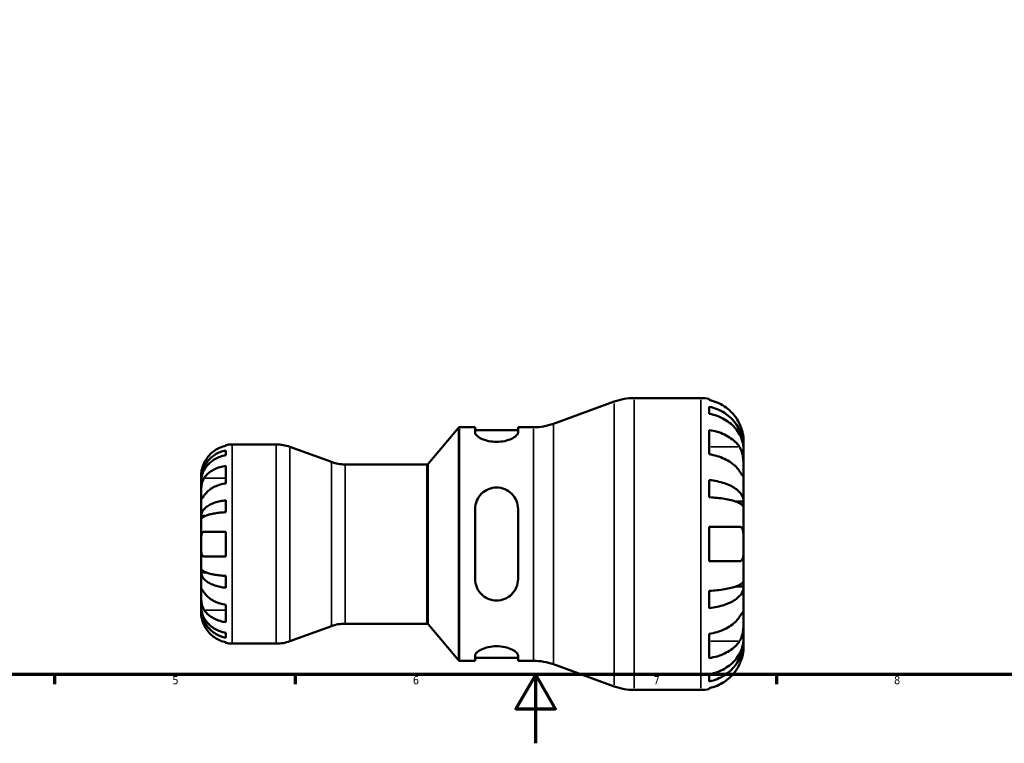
# Model space of a CAD drawing. Header units: millimetres. Extents: x 0 to 903, y -173 to 594.
# Tile 3 of 8: x 270 to 557, y 0 to 211. Entities that reach past the tile are written whole.
import ezdxf

# ---------------------------------------------------------------- set-up
doc = ezdxf.new("R2010")
doc.units = ezdxf.units.MM
for name, color, linetype, lineweight in [('Border (ANSI)', 7, 'Continuous', 70), ('Visible (ANSI)', 7, 'Continuous', 50), ('Visible Narrow (ANSI)', 7, 'Continuous', 35)]:
    doc.layers.add(name, color=color, linetype=linetype, lineweight=lineweight)
doc.styles.add('Note Text (ANSI)', font='tahoma.ttf')

# ---------------------------------------------------------------- blocks, each defined once
blk = doc.blocks.new('Borders Default Border')
at = {"layer": 'Border (ANSI)'}
for p, q in [((280.33, 20), (280.33, 17.2)), ((350.42, 20), (350.42, 17.2)), ((490.58, 20), (490.58, 17.2))]:
    blk.add_line(p, q, dxfattribs=at)
at = {"layer": 'Border (ANSI)', "flags": 128}
for points in [[(20, 20), (20, 574), (821, 574), (821, 20), (20, 20)], [(420.5, 0), (420.5, 20), (414.73, 10), (426.27, 10), (420.5, 20)]]:
    blk.add_lwpolyline(points, dxfattribs=at)
at = {"layer": 'Border (ANSI)', "color": 5, "true_color": 0x0000ff, "char_height": 2.4, "attachment_point": 7, "style": 'Note Text (ANSI)'}
for s, insert in [('5', (314.67, 17.15)), ('6', (384.69, 17.15)), ('7', (454.8, 17.2)), ('8', (524.84, 17.15))]:
    blk.add_mtext(s, dxfattribs=dict(at, insert=insert))

msp = doc.modelspace()

# ---------------------------------------------------------------- linework, layer by layer
at = {"layer": 'Visible (ANSI)'}
for p, q in [((449.17, 100.53), (468.53, 100.53)), ((425.64, 93.05), (443.36, 99.5)), ((471.03, 100.28), (471.03, 99.98)), ((471.03, 98.02), (471.03, 95.94)), ((389.18, 81.41), (397.95, 91.85)), ((398.33, 92.03), (402.83, 92.03)), ((402.83, 92.03), (402.83, 90.46)), ((415.33, 92.03), (419.82, 92.03)), ((415.33, 90.46), (415.33, 92.03)), ((402.83, 91.18), (415.33, 91.18)), ((471.03, 91.23), (471.03, 84.16)), ((330.23, 86.62), (330.23, 86.85)), ((332.03, 87.03), (344.93, 87.03)), ((360.99, 81.93), (348.9, 86.33)), ((481.03, 86.11), (481, 86.11)), ((481.03, 86.11), (481.03, 88.03)), ((481.03, 85.35), (481.03, 86.11)), ((330.23, 83.88), (330.23, 85.31)), ((481.03, 79.24), (481.03, 85.35)), ((330.23, 75.7), (330.23, 80.79)), ((364.95, 81.23), (388.8, 81.23)), ((323.03, 76.74), (323.03, 78.03)), ((481.03, 70.43), (481.03, 79.24)), ((323.03, 76.25), (323.03, 76.74)), ((323.03, 76.74), (323.05, 76.74)), ((323.03, 72.17), (323.03, 76.25)), ((471.03, 76.67), (471.03, 71.66)), ((323.03, 66.27), (323.03, 72.17)), ((330.23, 67.3), (330.23, 70.76)), ((481.03, 70.43), (478.65, 70.43)), ((481.03, 68.58), (481.03, 70.43)), ((323.03, 65.09), (323.03, 66.27)), ((323.03, 66.27), (324.36, 66.27)), ((402.83, 68.23), (402.83, 47.83)), ((415.33, 47.83), (415.33, 68.23)), ((481.03, 58.03), (481.03, 68.58)), ((323.03, 58.03), (323.03, 65.09)), ((323.91, 61.63), (330.23, 61.63)), ((330.23, 54.43), (330.23, 61.63)), ((471.03, 63.03), (471.03, 53.03)), ((471.03, 63.03), (479.83, 63.03)), ((323.03, 50.97), (323.03, 58.03)), ((481.03, 47.48), (481.03, 58.03)), ((330.23, 54.43), (323.91, 54.43)), ((479.83, 53.03), (471.03, 53.03)), ((323.03, 49.79), (323.03, 50.97)), ((323.03, 43.89), (323.03, 49.79)), ((323.03, 49.79), (324.36, 49.79)), ((330.23, 45.29), (330.23, 48.75)), ((481.03, 45.63), (481.03, 47.48)), ((323.03, 39.81), (323.03, 43.89)), ((471.03, 44.4), (471.03, 39.39)), ((481.03, 45.63), (478.65, 45.63)), ((481.03, 36.82), (481.03, 45.63)), ((330.23, 35.27), (330.23, 40.36)), ((323.03, 39.32), (323.03, 39.81)), ((323.03, 38.03), (323.03, 39.32)), ((323.03, 39.32), (323.05, 39.32)), ((364.95, 34.83), (388.8, 34.83)), ((389.18, 34.65), (397.95, 24.21)), ((481.03, 30.71), (481.03, 36.82)), ((330.23, 30.74), (330.23, 32.18)), ((360.99, 34.13), (348.9, 29.73)), ((471.03, 31.9), (471.03, 24.83)), ((330.23, 29.21), (330.23, 29.44)), ((332.03, 29.03), (344.93, 29.03)), ((481.03, 29.95), (481, 29.95)), ((481.03, 29.95), (481.03, 30.71)), ((481.03, 28.03), (481.03, 29.95)), ((398.33, 24.03), (402.83, 24.03)), ((402.83, 25.59), (402.83, 24.03)), ((402.83, 24.88), (415.33, 24.88)), ((415.33, 24.03), (415.33, 25.59)), ((415.33, 24.03), (419.82, 24.03)), ((425.64, 23), (443.36, 16.55)), ((471.03, 20.12), (471.03, 18.04)), ((449.17, 15.53), (468.53, 15.53)), ((471.03, 16.08), (471.03, 15.78))]:
    msp.add_line(p, q, dxfattribs=at)
for centre, radius, start, end in [((449.17, 83.53), 17, 90, 110), ((468.53, 88.03), 12.5, 78.463, 90), ((398.33, 91.53), 0.5, 90, 140), ((419.82, 109.03), 17, 270, 290), ((332.03, 78.03), 9, 90, 101.537), ((344.93, 75.43), 11.6, 70, 90), ((364.95, 92.83), 11.6, 250, 270), ((388.8, 81.73), 0.5, 270, 320), ((364.95, 23.23), 11.6, 90, 110), ((388.8, 34.33), 0.5, 40, 90), ((332.03, 38.03), 9, 258.463, 270), ((344.93, 40.63), 11.6, 270, 290), ((398.33, 24.53), 0.5, 220, 270), ((419.82, 7.03), 17, 70, 90), ((449.17, 32.53), 17, 250, 270), ((468.53, 28.03), 12.5, 270, 281.537)]:
    msp.add_arc(centre, radius, start, end, dxfattribs=at)
for points, knots in [([(479.83, 93.03), (479.57, 93.57), (479.26, 94.13), (478.45, 95.36), (477.9, 96.01), (476.81, 97.11), (476.16, 97.65), (474.76, 98.59), (474.02, 98.99), (472.61, 99.57), (471.83, 99.82), (471.03, 99.98)], [6.135047, 6.135047, 6.135047, 6.135047, 6.308473, 6.308473, 6.54145, 6.54145, 6.773023, 6.773023, 7.004596, 7.004596, 7.228936, 7.228936, 7.228936, 7.228936]), ([(471.03, 98.02), (471.84, 97.86), (472.62, 97.62), (474.02, 97.05), (474.77, 96.67), (476.17, 95.77), (476.82, 95.24), (477.91, 94.18), (478.45, 93.55), (479.39, 92.19), (479.78, 91.47), (480.38, 90.08), (480.63, 89.29), (480.96, 87.68), (481.03, 86.86), (481.03, 86.11)], [0.237148, 0.237148, 0.237148, 0.237148, 0.462275, 0.462275, 0.693746, 0.693746, 0.925216, 0.925216, 1.157252, 1.157252, 1.389287, 1.389287, 1.622188, 1.622188, 1.855089, 1.855089, 1.855089, 1.855089]), ([(481.03, 85.35), (481.03, 86.02), (480.96, 86.75), (480.63, 88.18), (480.38, 88.88), (479.78, 90.11), (479.39, 90.76), (478.45, 91.97), (477.91, 92.53), (476.82, 93.47), (476.17, 93.94), (474.77, 94.75), (474.02, 95.09), (472.62, 95.59), (471.84, 95.8), (471.03, 95.94)], [5.574057, 5.574057, 5.574057, 5.574057, 5.806958, 5.806958, 6.039859, 6.039859, 6.271894, 6.271894, 6.503929, 6.503929, 6.7354, 6.7354, 6.96687, 6.96687, 7.191998, 7.191998, 7.191998, 7.191998]), ([(481.03, 88.03), (481.03, 88.03), (481.03, 88.08), (481.03, 88.29), (481.03, 88.45), (480.99, 88.98), (480.95, 89.4), (480.79, 90.23), (480.71, 90.6), (480.51, 91.29), (480.42, 91.58), (480.19, 92.2), (480.06, 92.51), (479.89, 92.89), (479.86, 92.96), (479.83, 93.03)], [-3.4720969, -3.4720969, -3.4720969, -3.4720969, -3.3496805, -3.3496805, -3.2160965, -3.2160965, -3.0223179, -3.0223179, -2.8891193, -2.8891193, -2.7895608, -2.7895608, -2.6865769, -2.6865769, -2.6629429, -2.6629429, -2.6629429, -2.6629429]), ([(415.33, 90.46), (415.33, 90.21), (415.16, 89.9), (414.5, 89.28), (414, 88.96), (412.89, 88.44), (412.21, 88.2), (410.7, 87.87), (409.86, 87.78), (408.29, 87.78), (407.46, 87.87), (405.94, 88.2), (405.26, 88.44), (404.15, 88.96), (403.65, 89.28), (402.99, 89.9), (402.83, 90.21), (402.83, 90.46)], [0.954736, 0.954736, 0.954736, 0.954736, 1.209122, 1.209122, 1.463507, 1.463507, 1.699978, 1.699978, 1.936448, 1.936448, 2.172919, 2.172919, 2.40939, 2.40939, 2.663775, 2.663775, 2.91816, 2.91816, 2.91816, 2.91816]), ([(471.03, 91.23), (471.83, 91.11), (472.61, 90.94), (474.02, 90.52), (474.76, 90.25), (476.16, 89.58), (476.81, 89.2), (477.9, 88.42), (478.45, 87.96), (479.26, 87.09), (479.57, 86.7), (479.83, 86.31)], [0.237156, 0.237156, 0.237156, 0.237156, 0.461497, 0.461497, 0.693069, 0.693069, 0.924642, 0.924642, 1.157619, 1.157619, 1.331045, 1.331045, 1.331045, 1.331045]), ([(330.23, 86.62), (329.66, 86.5), (329.1, 86.33), (328.09, 85.91), (327.55, 85.62), (326.54, 84.95), (326.08, 84.55), (325.29, 83.76), (324.9, 83.29), (324.31, 82.41), (324.09, 82.02), (323.91, 81.63)], [0.1707531, 0.1707531, 0.1707531, 0.1707531, 0.3321515, 0.3321515, 0.4988882, 0.4988882, 0.6656248, 0.6656248, 0.8335114, 0.8335114, 0.9568737, 0.9568737, 0.9568737, 0.9568737]), ([(479.83, 86.31), (479.9, 86.2), (479.98, 86.08), (480.18, 85.7), (480.3, 85.44), (480.52, 84.84), (480.62, 84.52), (480.8, 83.7), (480.88, 83.21), (480.99, 82.08), (481.02, 81.46), (481.04, 80.26), (481.03, 79.71), (481.03, 79.24)], [-0.805496, -0.805496, -0.805496, -0.805496, -0.7518334, -0.7518334, -0.6481158, -0.6481158, -0.5394234, -0.5394234, -0.3872333, -0.3872333, -0.1983436, -0.1983436, 0, 0, 0, 0]), ([(323.03, 76.74), (323.03, 77.28), (323.09, 77.87), (323.33, 79.03), (323.51, 79.6), (323.93, 80.6), (324.22, 81.12), (324.89, 82.1), (325.28, 82.55), (326.07, 83.32), (326.53, 83.69), (327.54, 84.35), (328.08, 84.62), (329.09, 85.03), (329.66, 85.2), (330.23, 85.31)], [4.014251, 4.014251, 4.014251, 4.014251, 4.181955, 4.181955, 4.349659, 4.349659, 4.516719, 4.516719, 4.683779, 4.683779, 4.850433, 4.850433, 5.017088, 5.017088, 5.179182, 5.179182, 5.179182, 5.179182]), ([(330.23, 83.88), (329.66, 83.78), (329.09, 83.63), (328.08, 83.26), (327.54, 83.02), (326.53, 82.44), (326.07, 82.1), (325.28, 81.42), (324.89, 81.02), (324.22, 80.15), (323.93, 79.68), (323.51, 78.79), (323.33, 78.29), (323.09, 77.26), (323.03, 76.73), (323.03, 76.25)], [0.170746, 0.170746, 0.170746, 0.170746, 0.33284, 0.33284, 0.499494, 0.499494, 0.666149, 0.666149, 0.833209, 0.833209, 1.000269, 1.000269, 1.167973, 1.167973, 1.335677, 1.335677, 1.335677, 1.335677]), ([(479.83, 79.24), (479.57, 79.63), (479.26, 80.02), (478.45, 80.89), (477.9, 81.35), (476.81, 82.13), (476.16, 82.51), (474.76, 83.17), (474.02, 83.45), (472.61, 83.87), (471.83, 84.04), (471.03, 84.16)], [6.135047, 6.135047, 6.135047, 6.135047, 6.308473, 6.308473, 6.54145, 6.54145, 6.773023, 6.773023, 7.004596, 7.004596, 7.228937, 7.228937, 7.228937, 7.228937]), ([(323.91, 81.63), (323.78, 81.36), (323.67, 81.09), (323.45, 80.51), (323.36, 80.21), (323.21, 79.61), (323.15, 79.33), (323.07, 78.75), (323.05, 78.49), (323.03, 78.12), (323.03, 78.03), (323.03, 78.03)], [-0.5801058, -0.5801058, -0.5801058, -0.5801058, -0.4909712, -0.4909712, -0.3911055, -0.3911055, -0.2831843, -0.2831843, -0.1428878, -0.1428878, 0, 0, 0, 0]), ([(323.91, 77.26), (324.09, 77.54), (324.31, 77.81), (324.9, 78.44), (325.29, 78.77), (326.08, 79.33), (326.54, 79.61), (327.55, 80.09), (328.09, 80.29), (329.1, 80.58), (329.66, 80.71), (330.23, 80.79)], [4.427884, 4.427884, 4.427884, 4.427884, 4.5512464, 4.5512464, 4.7191329, 4.7191329, 4.8858696, 4.8858696, 5.0526063, 5.0526063, 5.2140047, 5.2140047, 5.2140047, 5.2140047]), ([(481.03, 79.24), (481.03, 78.98), (481.03, 78.75), (481.03, 78.35), (481.03, 78.18), (481.01, 77.87), (480.98, 77.78), (480.87, 77.77), (480.8, 77.85), (480.6, 78.1), (480.51, 78.23), (480.29, 78.56), (480.16, 78.74), (479.96, 79.04), (479.9, 79.14), (479.83, 79.24)], [0, 0, 0, 0, 0.1100131, 0.1100131, 0.2275687, 0.2275687, 0.3904126, 0.3904126, 0.544591, 0.544591, 0.6521966, 0.6521966, 0.7565069, 0.7565069, 0.8045492, 0.8045492, 0.8045492, 0.8045492]), ([(323.03, 72.17), (323.03, 72.35), (323.03, 72.56), (323.04, 73.01), (323.04, 73.26), (323.05, 73.89), (323.07, 74.27), (323.15, 75.02), (323.2, 75.39), (323.34, 75.97), (323.41, 76.2), (323.56, 76.63), (323.65, 76.82), (323.8, 77.09), (323.85, 77.18), (323.91, 77.26)], [0, 0, 0, 0, 0.0777495, 0.0777495, 0.1608191, 0.1608191, 0.277838, 0.277838, 0.3882896, 0.3882896, 0.4654296, 0.4654296, 0.5403543, 0.5403543, 0.579532, 0.579532, 0.579532, 0.579532]), ([(330.23, 75.7), (329.66, 75.62), (329.09, 75.49), (328.08, 75.19), (327.54, 74.99), (326.53, 74.51), (326.06, 74.23), (325.28, 73.67), (324.89, 73.34), (324.31, 72.72), (324.09, 72.44), (323.91, 72.17)], [0.1707715, 0.1707715, 0.1707715, 0.1707715, 0.3331032, 0.3331032, 0.5003213, 0.5003213, 0.6675394, 0.6675394, 0.8349518, 0.8349518, 0.9568711, 0.9568711, 0.9568711, 0.9568711]), ([(471.03, 76.67), (471.84, 76.58), (472.62, 76.46), (474.02, 76.16), (474.77, 75.96), (476.17, 75.49), (476.82, 75.21), (477.91, 74.66), (478.45, 74.33), (479.39, 73.62), (479.78, 73.23), (480.38, 72.51), (480.63, 72.09), (480.96, 71.25), (481.03, 70.82), (481.03, 70.43)], [0.237148, 0.237148, 0.237148, 0.237148, 0.462275, 0.462275, 0.693746, 0.693746, 0.925216, 0.925216, 1.157252, 1.157252, 1.389287, 1.389287, 1.622188, 1.622188, 1.855089, 1.855089, 1.855089, 1.855089]), ([(323.91, 72.17), (323.85, 72.08), (323.79, 72), (323.64, 71.77), (323.56, 71.64), (323.4, 71.42), (323.33, 71.32), (323.2, 71.16), (323.15, 71.11), (323.06, 71.12), (323.05, 71.22), (323.03, 71.57), (323.03, 71.83), (323.03, 72.17)], [-0.5800481, -0.5800481, -0.5800481, -0.5800481, -0.5384523, -0.5384523, -0.4638379, -0.4638379, -0.3862639, -0.3862639, -0.2784027, -0.2784027, -0.1427791, -0.1427791, 0, 0, 0, 0]), ([(402.83, 68.23), (402.83, 69.04), (402.99, 69.89), (403.65, 71.45), (404.15, 72.16), (405.26, 73.24), (405.94, 73.7), (407.46, 74.32), (408.29, 74.48), (409.08, 74.48), (409.88, 74.48), (410.73, 74.31), (412.27, 73.67), (412.96, 73.19), (414.05, 72.09), (414.53, 71.39), (415.17, 69.86), (415.33, 69.02), (415.33, 68.23)], [-0.981712, -0.981712, -0.981712, -0.981712, -0.727327, -0.727327, -0.472941, -0.472941, -0.236471, -0.236471, 0, 0, 0, 0.24162, 0.24162, 0.483241, 0.483241, 0.732507, 0.732507, 0.981774, 0.981774, 0.981774, 0.981774]), ([(323.03, 66.27), (323.03, 66.55), (323.09, 66.86), (323.33, 67.47), (323.51, 67.77), (323.93, 68.29), (324.21, 68.56), (324.89, 69.08), (325.28, 69.31), (326.06, 69.71), (326.53, 69.91), (327.54, 70.26), (328.08, 70.4), (329.09, 70.61), (329.66, 70.7), (330.23, 70.76)], [4.014251, 4.014251, 4.014251, 4.014251, 4.181786, 4.181786, 4.349321, 4.349321, 4.516213, 4.516213, 4.683105, 4.683105, 4.849928, 4.849928, 5.016752, 5.016752, 5.179175, 5.179175, 5.179175, 5.179175]), ([(481.03, 68.58), (481.03, 68.77), (480.96, 68.99), (480.63, 69.4), (480.38, 69.61), (479.78, 69.96), (479.39, 70.15), (478.45, 70.5), (477.91, 70.67), (476.82, 70.94), (476.17, 71.08), (474.77, 71.31), (474.02, 71.41), (472.62, 71.55), (471.84, 71.62), (471.03, 71.66)], [5.574057, 5.574057, 5.574057, 5.574057, 5.806958, 5.806958, 6.039859, 6.039859, 6.271894, 6.271894, 6.503929, 6.503929, 6.7354, 6.7354, 6.96687, 6.96687, 7.191998, 7.191998, 7.191998, 7.191998]), ([(330.23, 67.3), (329.66, 67.27), (329.09, 67.23), (328.08, 67.12), (327.54, 67.05), (326.53, 66.88), (326.06, 66.79), (325.28, 66.59), (324.89, 66.47), (324.21, 66.22), (323.93, 66.08), (323.51, 65.83), (323.33, 65.68), (323.09, 65.38), (323.03, 65.23), (323.03, 65.09)], [0.170753, 0.170753, 0.170753, 0.170753, 0.333177, 0.333177, 0.5, 0.5, 0.666823, 0.666823, 0.833715, 0.833715, 1.000607, 1.000607, 1.168142, 1.168142, 1.335677, 1.335677, 1.335677, 1.335677]), ([(323.03, 58.03), (323.03, 58.31), (323.03, 58.59), (323.04, 59.16), (323.04, 59.44), (323.06, 60.12), (323.09, 60.48), (323.2, 60.98), (323.26, 61.16), (323.39, 61.39), (323.46, 61.46), (323.62, 61.58), (323.71, 61.61), (323.84, 61.63), (323.88, 61.63), (323.91, 61.63)], [-2.4991326, -2.4991326, -2.4991326, -2.4991326, -2.4150544, -2.4150544, -2.3238473, -2.3238473, -2.1841143, -2.1841143, -2.0867477, -2.0867477, -2.0144067, -2.0144067, -1.9399427, -1.9399427, -1.916375, -1.916375, -1.916375, -1.916375]), ([(479.83, 63.03), (479.92, 63.03), (480, 63.02), (480.2, 62.96), (480.32, 62.9), (480.52, 62.71), (480.62, 62.58), (480.8, 62.18), (480.88, 61.87), (480.99, 61.06), (481.02, 60.53), (481.04, 59.34), (481.03, 58.69), (481.03, 58.03)], [-0.8003045, -0.8003045, -0.8003045, -0.8003045, -0.7390275, -0.7390275, -0.6431406, -0.6431406, -0.5387994, -0.5387994, -0.3855788, -0.3855788, -0.198052, -0.198052, 0, 0, 0, 0]), ([(323.91, 54.43), (323.84, 54.43), (323.78, 54.44), (323.63, 54.48), (323.55, 54.53), (323.4, 54.66), (323.33, 54.76), (323.2, 55.05), (323.15, 55.27), (323.06, 55.85), (323.05, 56.23), (323.03, 57.08), (323.03, 57.55), (323.03, 58.03)], [-0.5764765, -0.5764765, -0.5764765, -0.5764765, -0.5296868, -0.5296868, -0.4605403, -0.4605403, -0.385624, -0.385624, -0.2773083, -0.2773083, -0.1425809, -0.1425809, 0, 0, 0, 0]), ([(481.03, 58.03), (481.03, 57.62), (481.03, 57.21), (481.03, 56.39), (481.03, 55.97), (480.99, 55.02), (480.95, 54.53), (480.79, 53.86), (480.71, 53.63), (480.51, 53.33), (480.42, 53.23), (480.19, 53.09), (480.06, 53.05), (479.89, 53.03), (479.86, 53.03), (479.83, 53.03)], [-3.4720969, -3.4720969, -3.4720969, -3.4720969, -3.3496805, -3.3496805, -3.2160965, -3.2160965, -3.0223179, -3.0223179, -2.8891193, -2.8891193, -2.7895608, -2.7895608, -2.6865769, -2.6865769, -2.6629429, -2.6629429, -2.6629429, -2.6629429]), ([(323.03, 50.97), (323.03, 50.83), (323.09, 50.68), (323.33, 50.38), (323.51, 50.23), (323.93, 49.97), (324.22, 49.84), (324.89, 49.58), (325.28, 49.47), (326.07, 49.27), (326.53, 49.17), (327.54, 49), (328.08, 48.93), (329.09, 48.83), (329.66, 48.78), (330.23, 48.75)], [4.014251, 4.014251, 4.014251, 4.014251, 4.181955, 4.181955, 4.349659, 4.349659, 4.516719, 4.516719, 4.683779, 4.683779, 4.850433, 4.850433, 5.017088, 5.017088, 5.179182, 5.179182, 5.179182, 5.179182]), ([(330.23, 45.29), (329.66, 45.35), (329.09, 45.44), (328.08, 45.66), (327.54, 45.8), (326.53, 46.14), (326.07, 46.34), (325.28, 46.74), (324.89, 46.98), (324.22, 47.49), (323.93, 47.77), (323.51, 48.29), (323.33, 48.59), (323.09, 49.19), (323.03, 49.5), (323.03, 49.79)], [0.170746, 0.170746, 0.170746, 0.170746, 0.33284, 0.33284, 0.499494, 0.499494, 0.666149, 0.666149, 0.833209, 0.833209, 1.000269, 1.000269, 1.167973, 1.167973, 1.335677, 1.335677, 1.335677, 1.335677]), ([(415.33, 47.83), (415.33, 47.02), (415.16, 46.17), (414.5, 44.61), (414, 43.9), (412.89, 42.82), (412.21, 42.36), (410.7, 41.74), (409.86, 41.58), (408.27, 41.58), (407.42, 41.74), (405.89, 42.39), (405.2, 42.87), (404.1, 43.97), (403.62, 44.67), (402.99, 46.2), (402.83, 47.04), (402.83, 47.83)], [0.954736, 0.954736, 0.954736, 0.954736, 1.209122, 1.209122, 1.463507, 1.463507, 1.699978, 1.699978, 1.936448, 1.936448, 2.178069, 2.178069, 2.419689, 2.419689, 2.668955, 2.668955, 2.918222, 2.918222, 2.918222, 2.918222]), ([(471.03, 44.4), (471.84, 44.44), (472.62, 44.5), (474.02, 44.65), (474.77, 44.75), (476.17, 44.98), (476.82, 45.12), (477.91, 45.39), (478.45, 45.55), (479.39, 45.91), (479.78, 46.09), (480.38, 46.45), (480.63, 46.66), (480.96, 47.07), (481.03, 47.28), (481.03, 47.48)], [0.237148, 0.237148, 0.237148, 0.237148, 0.462275, 0.462275, 0.693746, 0.693746, 0.925216, 0.925216, 1.157252, 1.157252, 1.389287, 1.389287, 1.622188, 1.622188, 1.855089, 1.855089, 1.855089, 1.855089]), ([(323.03, 43.89), (323.03, 44.07), (323.03, 44.23), (323.04, 44.52), (323.04, 44.64), (323.05, 44.87), (323.07, 44.93), (323.15, 44.95), (323.2, 44.9), (323.34, 44.72), (323.41, 44.63), (323.56, 44.4), (323.65, 44.27), (323.8, 44.05), (323.85, 43.97), (323.91, 43.89)], [0, 0, 0, 0, 0.0777495, 0.0777495, 0.1608191, 0.1608191, 0.277838, 0.277838, 0.3882896, 0.3882896, 0.4654296, 0.4654296, 0.5403543, 0.5403543, 0.579532, 0.579532, 0.579532, 0.579532]), ([(323.91, 38.8), (323.85, 38.88), (323.79, 38.98), (323.64, 39.26), (323.56, 39.45), (323.4, 39.88), (323.33, 40.11), (323.2, 40.69), (323.15, 41.04), (323.06, 41.85), (323.05, 42.29), (323.03, 43.15), (323.03, 43.55), (323.03, 43.89)], [-0.5800481, -0.5800481, -0.5800481, -0.5800481, -0.5384523, -0.5384523, -0.4638379, -0.4638379, -0.3862639, -0.3862639, -0.2784027, -0.2784027, -0.1427791, -0.1427791, 0, 0, 0, 0]), ([(323.91, 43.89), (324.09, 43.62), (324.31, 43.34), (324.89, 42.72), (325.28, 42.39), (326.06, 41.83), (326.53, 41.55), (327.54, 41.07), (328.08, 40.87), (329.09, 40.57), (329.66, 40.44), (330.23, 40.36)], [4.4278901, 4.4278901, 4.4278901, 4.4278901, 4.5498094, 4.5498094, 4.7172218, 4.7172218, 4.8844399, 4.8844399, 5.051658, 5.051658, 5.2139897, 5.2139897, 5.2139897, 5.2139897]), ([(481.03, 45.63), (481.03, 45.24), (480.96, 44.81), (480.63, 43.96), (480.38, 43.55), (479.78, 42.82), (479.39, 42.44), (478.45, 41.73), (477.91, 41.4), (476.82, 40.84), (476.17, 40.57), (474.77, 40.09), (474.02, 39.89), (472.62, 39.6), (471.84, 39.47), (471.03, 39.39)], [5.574057, 5.574057, 5.574057, 5.574057, 5.806958, 5.806958, 6.039859, 6.039859, 6.271894, 6.271894, 6.503929, 6.503929, 6.7354, 6.7354, 6.96687, 6.96687, 7.191998, 7.191998, 7.191998, 7.191998]), ([(323.03, 39.81), (323.03, 39.32), (323.09, 38.8), (323.33, 37.77), (323.51, 37.27), (323.93, 36.38), (324.21, 35.91), (324.89, 35.04), (325.28, 34.64), (326.06, 33.96), (326.53, 33.62), (327.54, 33.04), (328.08, 32.8), (329.09, 32.43), (329.66, 32.28), (330.23, 32.18)], [4.014251, 4.014251, 4.014251, 4.014251, 4.181786, 4.181786, 4.349321, 4.349321, 4.516213, 4.516213, 4.683105, 4.683105, 4.849928, 4.849928, 5.016752, 5.016752, 5.179175, 5.179175, 5.179175, 5.179175]), ([(330.23, 30.74), (329.66, 30.86), (329.09, 31.03), (328.08, 31.44), (327.54, 31.71), (326.53, 32.36), (326.07, 32.74), (325.28, 33.5), (324.89, 33.96), (324.22, 34.94), (323.93, 35.46), (323.51, 36.46), (323.33, 37.03), (323.09, 38.18), (323.03, 38.77), (323.03, 39.32)], [0.170746, 0.170746, 0.170746, 0.170746, 0.33284, 0.33284, 0.499494, 0.499494, 0.666149, 0.666149, 0.833209, 0.833209, 1.000269, 1.000269, 1.167973, 1.167973, 1.335677, 1.335677, 1.335677, 1.335677]), ([(323.03, 38.03), (323.03, 38.03), (323.03, 38), (323.04, 37.86), (323.04, 37.75), (323.06, 37.4), (323.09, 37.1), (323.2, 36.51), (323.26, 36.24), (323.39, 35.75), (323.46, 35.53), (323.62, 35.09), (323.71, 34.86), (323.84, 34.57), (323.88, 34.5), (323.91, 34.43)], [-2.4991326, -2.4991326, -2.4991326, -2.4991326, -2.4150544, -2.4150544, -2.3238473, -2.3238473, -2.1841143, -2.1841143, -2.0867477, -2.0867477, -2.0144067, -2.0144067, -1.9399427, -1.9399427, -1.916375, -1.916375, -1.916375, -1.916375]), ([(330.23, 35.27), (329.66, 35.35), (329.1, 35.47), (328.09, 35.77), (327.55, 35.97), (326.54, 36.45), (326.08, 36.73), (325.29, 37.29), (324.9, 37.62), (324.31, 38.24), (324.09, 38.52), (323.91, 38.8)], [0.1707531, 0.1707531, 0.1707531, 0.1707531, 0.3321515, 0.3321515, 0.4988882, 0.4988882, 0.6656248, 0.6656248, 0.8335114, 0.8335114, 0.9568737, 0.9568737, 0.9568737, 0.9568737]), ([(479.83, 36.82), (479.9, 36.93), (479.98, 37.04), (480.18, 37.35), (480.3, 37.53), (480.52, 37.85), (480.62, 37.98), (480.8, 38.22), (480.88, 38.29), (480.99, 38.27), (481.02, 38.14), (481.04, 37.65), (481.03, 37.28), (481.03, 36.82)], [-0.805496, -0.805496, -0.805496, -0.805496, -0.7518334, -0.7518334, -0.6481158, -0.6481158, -0.5394234, -0.5394234, -0.3872333, -0.3872333, -0.1983436, -0.1983436, 0, 0, 0, 0]), ([(323.91, 34.43), (324.09, 34.04), (324.31, 33.65), (324.9, 32.77), (325.29, 32.29), (326.08, 31.5), (326.54, 31.11), (327.55, 30.44), (328.09, 30.15), (329.1, 29.73), (329.66, 29.55), (330.23, 29.44)], [4.427884, 4.427884, 4.427884, 4.427884, 4.5512464, 4.5512464, 4.7191329, 4.7191329, 4.8858696, 4.8858696, 5.0526063, 5.0526063, 5.2140047, 5.2140047, 5.2140047, 5.2140047]), ([(471.03, 31.9), (471.83, 32.02), (472.61, 32.19), (474.02, 32.6), (474.76, 32.88), (476.16, 33.55), (476.81, 33.93), (477.9, 34.71), (478.45, 35.17), (479.26, 36.04), (479.57, 36.43), (479.83, 36.82)], [0.237156, 0.237156, 0.237156, 0.237156, 0.461497, 0.461497, 0.693069, 0.693069, 0.924642, 0.924642, 1.157619, 1.157619, 1.331045, 1.331045, 1.331045, 1.331045]), ([(481.03, 36.82), (481.03, 36.56), (481.03, 36.27), (481.03, 35.63), (481.03, 35.27), (481.01, 34.39), (480.98, 33.85), (480.87, 32.8), (480.8, 32.3), (480.6, 31.49), (480.51, 31.17), (480.29, 30.58), (480.16, 30.31), (479.96, 29.95), (479.9, 29.85), (479.83, 29.74)], [0, 0, 0, 0, 0.1100131, 0.1100131, 0.2275687, 0.2275687, 0.3904126, 0.3904126, 0.544591, 0.544591, 0.6521966, 0.6521966, 0.7565069, 0.7565069, 0.8045492, 0.8045492, 0.8045492, 0.8045492]), ([(471.03, 20.12), (471.84, 20.26), (472.62, 20.47), (474.02, 20.97), (474.77, 21.31), (476.17, 22.12), (476.82, 22.58), (477.91, 23.53), (478.45, 24.09), (479.39, 25.3), (479.78, 25.95), (480.38, 27.18), (480.63, 27.88), (480.96, 29.31), (481.03, 30.04), (481.03, 30.71)], [0.237148, 0.237148, 0.237148, 0.237148, 0.462275, 0.462275, 0.693746, 0.693746, 0.925216, 0.925216, 1.157252, 1.157252, 1.389287, 1.389287, 1.622188, 1.622188, 1.855089, 1.855089, 1.855089, 1.855089]), ([(481.03, 29.95), (481.03, 29.19), (480.96, 28.37), (480.63, 26.76), (480.38, 25.98), (479.78, 24.59), (479.39, 23.86), (478.45, 22.5), (477.91, 21.87), (476.82, 20.81), (476.17, 20.29), (474.77, 19.38), (474.02, 19), (472.62, 18.44), (471.84, 18.2), (471.03, 18.04)], [5.574057, 5.574057, 5.574057, 5.574057, 5.806958, 5.806958, 6.039859, 6.039859, 6.271894, 6.271894, 6.503929, 6.503929, 6.7354, 6.7354, 6.96687, 6.96687, 7.191998, 7.191998, 7.191998, 7.191998]), ([(479.83, 29.74), (479.57, 29.36), (479.26, 28.97), (478.45, 28.1), (477.9, 27.64), (476.81, 26.86), (476.16, 26.47), (474.76, 25.81), (474.02, 25.53), (472.61, 25.12), (471.83, 24.95), (471.03, 24.83)], [6.13505, 6.13505, 6.13505, 6.13505, 6.308476, 6.308476, 6.541453, 6.541453, 6.773026, 6.773026, 7.004598, 7.004598, 7.228939, 7.228939, 7.228939, 7.228939]), ([(402.83, 25.59), (402.83, 25.85), (402.99, 26.15), (403.65, 26.78), (404.15, 27.1), (405.26, 27.61), (405.94, 27.85), (407.46, 28.18), (408.29, 28.27), (409.08, 28.27), (409.88, 28.27), (410.73, 28.18), (412.27, 27.84), (412.96, 27.59), (414.05, 27.07), (414.53, 26.75), (415.17, 26.14), (415.33, 25.84), (415.33, 25.59)], [-0.981712, -0.981712, -0.981712, -0.981712, -0.727327, -0.727327, -0.472941, -0.472941, -0.236471, -0.236471, 0, 0, 0, 0.24162, 0.24162, 0.483241, 0.483241, 0.732507, 0.732507, 0.981774, 0.981774, 0.981774, 0.981774]), ([(479.83, 23.03), (479.92, 23.22), (480, 23.41), (480.2, 23.89), (480.32, 24.19), (480.52, 24.81), (480.62, 25.12), (480.8, 25.86), (480.88, 26.27), (480.99, 27.06), (481.02, 27.4), (481.04, 27.9), (481.03, 28.03), (481.03, 28.03)], [-0.8003045, -0.8003045, -0.8003045, -0.8003045, -0.7390275, -0.7390275, -0.6431406, -0.6431406, -0.5387994, -0.5387994, -0.3855788, -0.3855788, -0.198052, -0.198052, 0, 0, 0, 0]), ([(471.03, 16.08), (471.83, 16.24), (472.61, 16.49), (474.02, 17.07), (474.76, 17.47), (476.16, 18.4), (476.81, 18.95), (477.9, 20.05), (478.45, 20.7), (479.26, 21.93), (479.57, 22.48), (479.83, 23.03)], [0.237156, 0.237156, 0.237156, 0.237156, 0.461497, 0.461497, 0.693069, 0.693069, 0.924642, 0.924642, 1.157619, 1.157619, 1.331045, 1.331045, 1.331045, 1.331045])]:
    msp.add_open_spline(points, degree=3, knots=knots, dxfattribs=at)
at = {"layer": 'Visible Narrow (ANSI)'}
for p, q in [((443.36, 17.06), (443.36, 98.99)), ((449.17, 100.01), (449.17, 16.05)), ((468.53, 16.05), (468.53, 100.01)), ((425.64, 92.62), (425.64, 23.43)), ((397.95, 24.62), (397.95, 91.43)), ((398.33, 91.61), (398.33, 24.45)), ((419.82, 24.45), (419.82, 91.61)), ((332.03, 29.39), (332.03, 86.67)), ((344.93, 29.39), (344.93, 86.67)), ((479.39, 86.31), (471.47, 86.31)), ((348.9, 85.98), (348.9, 30.08)), ((360.99, 34.42), (360.99, 81.63)), ((364.95, 80.94), (364.95, 35.11)), ((388.8, 35.11), (388.8, 80.94)), ((389.18, 81.12), (389.18, 34.94)), ((324.23, 77.26), (329.92, 77.26)), ((324.23, 38.8), (329.92, 38.8)), ((479.39, 29.74), (471.47, 29.74))]:
    msp.add_line(p, q, dxfattribs=at)

# ---------------------------------------------------------------- block references
msp.add_blockref('Borders Default Border', (0, 0))

doc.saveas('drawing.dxf')
